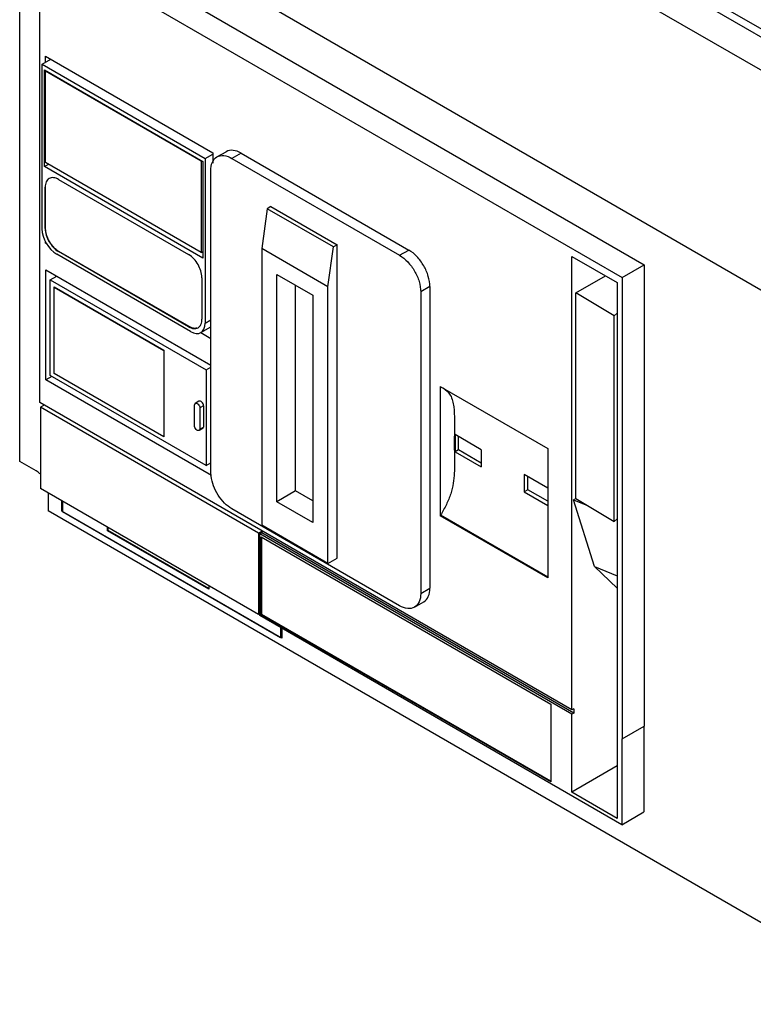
# Model space of a CAD drawing. Header units: millimetres. Extents: x 91 to 706, y 240 to 872.
# Tile 1 of 3: x 91 to 373, y 275 to 653. Entities that reach past the tile are written whole.
import ezdxf

# ---------------------------------------------------------------- set-up
doc = ezdxf.new("R2010")
doc.units = ezdxf.units.MM
doc.header["$LTSCALE"] = 72.343071
doc.layers.add('00_COMPONENTS_1', color=7, linetype='CONTINUOUS')

msp = doc.modelspace()

# ---------------------------------------------------------------- linework, layer by layer
at = {"layer": '00_COMPONENTS_1', "color": 7, "linetype": 'Continuous'}
for p, q in [((180.13, 763.04), (524.15, 564.42)), ((180.13, 759.89), (521.42, 562.85)), ((164.22, 756.3), (514.95, 553.81)), ((102, 707.72), (430.8, 517.89)), ((91.04, 483.38), (91.04, 701.39)), ((107.3, 688.33), (331.42, 558.93)), ((98.81, 506.04), (98.81, 683.43)), ((98.81, 683.43), (322.94, 554.03)), ((99.63, 636.09), (103.04, 638.06)), ((100.97, 636.87), (100.97, 639.25)), ((100.97, 639.25), (165.35, 602.08)), ((99.63, 572.81), (99.63, 636.09)), ((99.63, 636.09), (162.42, 599.84)), ((100.6, 596.72), (100.6, 633.9)), ((100.6, 633.9), (161.47, 598.75)), ((100.98, 633.57), (101.07, 633.63)), ((100.98, 598.29), (100.98, 633.57)), ((100.98, 633.57), (160.89, 598.98)), ((166.97, 600.44), (170.51, 602.48)), ((160.89, 598.98), (160.98, 599.04)), ((160.89, 598.98), (160.89, 563.7)), ((161.47, 598.75), (161.47, 561.57)), ((162.42, 599.84), (165.35, 601.53)), ((162.42, 599.84), (162.42, 536.56)), ((165.35, 602.08), (165.35, 598.01)), ((176.26, 601.91), (172.72, 599.87)), ((172.72, 599.87), (237.25, 562.62)), ((176.26, 601.91), (240.78, 564.66)), ((102.15, 597.61), (100.6, 596.72)), ((161.47, 561.57), (100.6, 596.72)), ((160.89, 563.7), (100.98, 598.29)), ((164.59, 479.19), (164.59, 595.18)), ((105.99, 591.8), (156.05, 562.89)), ((101.01, 588.92), (100.86, 588.84)), ((100.86, 572.91), (100.86, 588.84)), ((101.01, 573), (101.01, 588.92)), ((186.32, 580.53), (184.2, 565.18)), ((187.73, 581.35), (186.32, 580.53)), ((211.77, 565.83), (186.32, 580.53)), ((187.73, 581.35), (213.19, 566.65)), ((100.86, 572.91), (101.01, 573)), ((100.97, 567.27), (100.97, 567.89)), ((101.19, 567.4), (100.97, 567.27)), ((101.45, 566.99), (100.97, 567.27)), ((184.2, 565.18), (184.2, 458.79)), ((209.65, 550.48), (184.2, 565.18)), ((209.65, 550.48), (211.77, 565.83)), ((213.19, 566.65), (211.77, 565.83)), ((213.19, 446.13), (213.19, 566.65)), ((237.25, 562.62), (240.78, 564.66)), ((156.76, 533.29), (105.28, 563.01)), ((106.13, 564.12), (105.99, 564.04)), ((156.05, 535.13), (105.99, 564.04)), ((156.2, 535.21), (106.13, 564.12)), ((160.89, 563.7), (161.47, 564.04)), ((303.55, 387.83), (303.55, 562.21)), ((303.55, 562.21), (321.03, 552.12)), ((101.15, 514.77), (101.15, 557)), ((101.15, 557), (164.59, 520.37)), ((322.94, 554.03), (331.42, 558.93)), ((331.42, 558.93), (331.42, 381.55)), ((102.8, 553.14), (105.32, 554.59)), ((102.8, 516.39), (102.8, 553.14)), ((102.8, 553.14), (162.76, 518.52)), ((161.18, 554.01), (161.18, 538.09)), ((190.03, 467.87), (190.03, 555.24)), ((190.03, 555.24), (203.82, 547.28)), ((305.07, 548.17), (316.48, 554.75)), ((322.94, 554.03), (322.94, 376.65)), ((104.27, 550.43), (104.35, 550.48)), ((104.27, 517.2), (104.27, 550.43)), ((104.27, 550.43), (146.48, 526.06)), ((104.35, 550.48), (146.57, 526.11)), ((197.24, 472.04), (197.24, 551.07)), ((209.65, 444.09), (209.65, 550.48)), ((248.92, 550.58), (245.38, 548.53)), ((248.92, 550.58), (248.92, 434.59)), ((321.03, 552.12), (321.03, 346.09)), ((203.82, 547.28), (203.82, 459.91)), ((245.38, 548.53), (245.38, 432.55)), ((305.07, 469.1), (305.07, 548.17)), ((319.83, 539.35), (305.07, 548.17)), ((162.42, 536.56), (164.59, 537.82)), ((321.03, 540.33), (319.83, 539.35)), ((319.83, 460.28), (319.83, 539.35)), ((156.05, 535.13), (156.2, 535.21)), ((160.76, 532.9), (164.59, 535.11)), ((164.59, 530.54), (160.7, 532.79)), ((146.48, 526.06), (146.57, 526.11)), ((146.48, 526.06), (146.48, 492.83)), ((146.57, 526.11), (146.57, 492.88)), ((162.76, 518.52), (164.59, 519.58)), ((103.38, 516.06), (101.15, 514.77)), ((162.76, 481.77), (102.8, 516.39)), ((146.48, 492.83), (104.27, 517.2)), ((162.76, 518.52), (162.76, 481.77)), ((164.84, 478), (101.15, 514.77)), ((252.88, 512.23), (252.88, 462.49)), ((252.88, 512.23), (294.27, 488.34)), ((303.55, 387.83), (98.81, 506.04)), ((100.52, 505.05), (99.03, 504.16)), ((99.03, 504.16), (99.07, 472.93)), ((182.89, 455.74), (99.03, 504.16)), ((158.3, 505), (158.61, 505.69)), ((158.3, 497.17), (158.3, 505)), ((160.03, 506.51), (158.62, 505.69)), ((161.83, 504.78), (160.41, 503.96)), ((160.41, 503.96), (160.41, 495.77)), ((161.83, 504.78), (161.83, 496.59)), ((161.53, 496.07), (160.12, 495.25)), ((160.41, 495.77), (161.83, 496.59)), ((161.53, 496.07), (161.83, 496.59)), ((146.48, 492.83), (146.57, 492.88)), ((160.41, 495.77), (160.11, 495.25)), ((268.64, 487.87), (258.59, 493.67)), ((259.9, 487.78), (259.9, 492.91)), ((259.9, 487.78), (258.59, 487.02)), ((258.59, 487.02), (268.64, 481.22)), ((268.63, 482.74), (259.9, 487.78)), ((294.27, 488.34), (294.27, 438.59)), ((97.4, 479.71), (91.04, 483.38)), ((162.76, 481.77), (164.59, 482.83)), ((294.27, 473.07), (285.15, 478.34)), ((182.93, 424.51), (99.07, 472.93)), ((102, 471.24), (102, 464.4)), ((197.24, 472.04), (190.03, 467.87)), ((203.82, 468.24), (197.24, 472.04)), ((286.55, 472.49), (285.15, 471.69)), ((285.15, 471.69), (294.27, 466.42)), ((294.27, 468.04), (286.55, 472.49)), ((107.3, 464.2), (107.3, 468.17)), ((107.57, 468.02), (107.57, 464.12)), ((203.82, 459.91), (190.03, 467.87)), ((304.22, 468.61), (305.07, 469.1)), ((304.22, 468.61), (309.54, 466.43)), ((312.23, 442.98), (304.22, 468.61)), ((305.07, 469.1), (319.83, 460.28)), ((430.8, 274.57), (102, 464.4)), ((107.57, 464.36), (107.3, 464.2)), ((191.96, 415.33), (107.3, 464.2)), ((107.57, 464.12), (191.43, 415.7)), ((237.25, 427.85), (172.72, 465.11)), ((253.02, 462.72), (252.88, 462.49)), ((294.27, 438.59), (252.88, 462.49)), ((294.27, 438.9), (253.02, 462.72)), ((209.65, 444.09), (184.2, 458.79)), ((319.83, 460.28), (321.03, 461.26)), ((124.89, 456.63), (124.89, 458.02)), ((125.1, 456.75), (124.89, 456.63)), ((163.78, 434.18), (124.89, 456.63)), ((125.1, 456.75), (125.1, 457.9)), ((163.78, 434.42), (125.1, 456.75)), ((182.89, 455.74), (184.18, 456.51)), ((182.89, 455.74), (182.93, 424.51)), ((183.47, 455.45), (184.18, 455.86)), ((183.47, 424.06), (183.47, 455.45)), ((303.55, 386.12), (183.47, 455.45)), ((184.18, 456.75), (184.18, 455.86)), ((304.26, 386.53), (184.18, 455.86)), ((184.02, 424.39), (184.02, 454.32)), ((184.02, 454.32), (295.39, 390.02)), ((184.23, 424.52), (184.23, 454.2)), ((209.65, 444.09), (213.19, 446.13)), ((312.23, 442.98), (321.03, 439.37)), ((321.03, 434.61), (312.23, 442.98)), ((163.78, 435.56), (163.78, 434.18)), ((245.38, 432.55), (248.92, 434.59)), ((243, 427.28), (246.53, 429.33)), ((183.47, 424.81), (182.93, 424.51)), ((184.23, 424.52), (184.02, 424.39)), ((295.39, 360.1), (184.02, 424.39)), ((295.39, 360.34), (184.23, 424.52)), ((322.79, 343.63), (183.47, 424.06)), ((191.43, 419.47), (191.43, 415.7)), ((191.55, 419.4), (191.55, 416.66)), ((191.96, 416.42), (191.55, 416.66)), ((191.96, 419.17), (191.96, 415.33)), ((191.96, 416), (191.43, 415.7)), ((295.39, 390.02), (295.39, 360.1)), ((304.26, 388.23), (303.55, 387.83)), ((304.26, 386.53), (303.55, 386.12)), ((304.26, 388.23), (304.26, 386.53)), ((303.55, 356.18), (303.55, 386.12)), ((322.94, 376.65), (331.42, 381.55)), ((331.28, 381.46), (331.28, 348.53)), ((322.94, 376.65), (322.79, 376.73)), ((322.79, 376.73), (322.79, 343.63)), ((321.03, 366.28), (303.55, 356.18)), ((321.03, 346.09), (303.55, 356.18)), ((322.79, 343.63), (331.28, 348.53))]:
    msp.add_line(p, q, dxfattribs=at)
for centre in [(556.69, 490.34), (566.73, 484.54), (583.25, 475.01)]:
    msp.add_arc(centre, 298.11, 179.3605, 180.6384, dxfattribs=at)
for centre, ratio, start_param, end_param in [((105.28, 569.55), 0.577401, 0.785445, 2.356165), ((156.76, 539.83), 0.577313, 2.356241, 3.926961)]:
    msp.add_ellipse(centre, major_axis=(-4, 6.93), ratio=ratio, start_param=start_param, end_param=end_param, dxfattribs=at)
for points, knots in [([(176.26, 601.91), (175.31, 602.46), (173.41, 603.25), (171.29, 602.93), (170.51, 602.48)], [0, 0, 0, 0, 0.550788, 1, 1, 1, 1]), ([(164.59, 595.18), (164.59, 596.27), (164.86, 598.32), (166.2, 599.99), (166.97, 600.44)], [0, 0, 0, 0, 0.55079, 1, 1, 1, 1]), ([(166.97, 600.44), (167.75, 600.89), (169.87, 601.21), (171.77, 600.42), (172.72, 599.87)], [0, 0, 0, 0, 0.449212, 1, 1, 1, 1]), ([(102.37, 592.15), (101.88, 591.87), (101.03, 590.82), (100.86, 589.53), (100.86, 588.84)], [0, 0, 0, 0, 0.449166, 1, 1, 1, 1]), ([(101.01, 588.92), (101.01, 589.21), (101.07, 590.25), (101.46, 591.31), (101.99, 591.83)], [0, 0, 0, 0, 0.286031, 1, 1, 1, 1]), ([(105.99, 591.8), (105.39, 592.14), (104.19, 592.64), (102.86, 592.44), (102.37, 592.15)], [0, 0, 0, 0, 0.550833, 1, 1, 1, 1]), ([(100.86, 572.91), (100.86, 571.16), (102.07, 567.69), (104.47, 564.91), (105.99, 564.04)], [0, 0, 0, 0, 0.500001, 1, 1, 1, 1]), ([(102.51, 567.94), (102.27, 568.35), (101.48, 569.93), (101.01, 571.7), (101.01, 573)], [0, 0, 0, 0, 0.267197, 1, 1, 1, 1]), ([(106.13, 564.12), (105.78, 564.32), (104.33, 565.34), (103.19, 566.76), (102.51, 567.94)], [0, 0, 0, 0, 0.229012, 1, 1, 1, 1]), ([(248.92, 550.58), (248.92, 551.91), (248.42, 554.72), (246.67, 558.67), (244.12, 562.15), (241.94, 563.99), (240.78, 564.66)], [0, 0, 0, 0, 0.237241, 0.500001, 0.76276, 1, 1, 1, 1]), ([(161.18, 554.01), (161.18, 555.77), (159.98, 559.24), (157.58, 562.01), (156.05, 562.89)], [0, 0, 0, 0, 0.500001, 1, 1, 1, 1]), ([(237.25, 562.62), (238.4, 561.95), (240.59, 560.11), (243.14, 556.63), (244.88, 552.68), (245.38, 549.87), (245.38, 548.53)], [0, 0, 0, 0, 0.23724, 0.499999, 0.762759, 1, 1, 1, 1]), ([(159.68, 534.77), (160.17, 535.06), (161.01, 536.11), (161.18, 537.4), (161.18, 538.09)], [0, 0, 0, 0, 0.449166, 1, 1, 1, 1]), ([(156.05, 535.13), (156.65, 534.79), (157.85, 534.29), (159.19, 534.49), (159.68, 534.77)], [0, 0, 0, 0, 0.550833, 1, 1, 1, 1]), ([(159.21, 534.6), (158.99, 534.55), (157.94, 534.42), (156.9, 534.81), (156.2, 535.21)], [0, 0, 0, 0, 0.221497, 1, 1, 1, 1]), ([(253.97, 511.65), (255.1, 510.95), (257.25, 508.81), (258.26, 504.16), (258.41, 499.07), (258.34, 495.49), (258.32, 493.67)], [0, 0, 0, 0, 0.205931, 0.444709, 0.717688, 1, 1, 1, 1]), ([(158.61, 505.69), (158.94, 505.88), (159.72, 505.47), (160.2, 504.74), (160.38, 504.22), (160.41, 503.96)], [0, 0, 0, 0, 0.415544, 0.712357, 1, 1, 1, 1]), ([(161.83, 504.78), (161.8, 505.04), (161.61, 505.56), (161.13, 506.28), (160.36, 506.7), (160.03, 506.51)], [0, 0, 0, 0, 0.287642, 0.584454, 1, 1, 1, 1]), ([(160.11, 495.25), (159.76, 495.05), (158.93, 495.55), (158.46, 496.34), (158.3, 496.9), (158.3, 497.17)], [0, 0, 0, 0, 0.422811, 0.722397, 1, 1, 1, 1]), ([(258.32, 493.67), (258.29, 491.21), (258.31, 486.27), (258.44, 480.03), (257.97, 474.87), (257.02, 470.76), (255.3, 466.68), (253.82, 464.03), (253.02, 462.72)], [0, 0, 0, 0, 0.230822, 0.462802, 0.585595, 0.715942, 0.855913, 1, 1, 1, 1]), ([(99.14, 478.31), (99.01, 478.45), (98.48, 478.98), (97.88, 479.44), (97.4, 479.71)], [0, 0, 0, 0, 0.264032, 1, 1, 1, 1]), ([(164.69, 477.71), (164.67, 477.83), (164.62, 478.33), (164.59, 478.82), (164.59, 479.19)], [0, 0, 0, 0, 0.256866, 1, 1, 1, 1]), ([(172.72, 465.11), (171.69, 465.7), (169.71, 467.32), (166.54, 471.35), (165.01, 475.13), (164.69, 477.71)], [0, 0, 0, 0, 0.233893, 0.492657, 1, 1, 1, 1]), ([(245.38, 432.55), (245.38, 431.45), (245.11, 429.41), (243.77, 427.73), (243, 427.28)], [0, 0, 0, 0, 0.55079, 1, 1, 1, 1]), ([(246.53, 429.33), (247.31, 429.77), (248.65, 431.45), (248.92, 433.49), (248.92, 434.59)], [0, 0, 0, 0, 0.44921, 1, 1, 1, 1]), ([(243, 427.28), (242.22, 426.84), (240.1, 426.52), (238.2, 427.3), (237.25, 427.85)], [0, 0, 0, 0, 0.449212, 1, 1, 1, 1])]:
    msp.add_open_spline(points, degree=3, knots=knots, dxfattribs=at)
msp.add_open_spline([(286.55, 472.49), (286.55, 474.17), (286.55, 475.85), (286.55, 477.53)], degree=3, dxfattribs=at)

doc.saveas('drawing.dxf')
